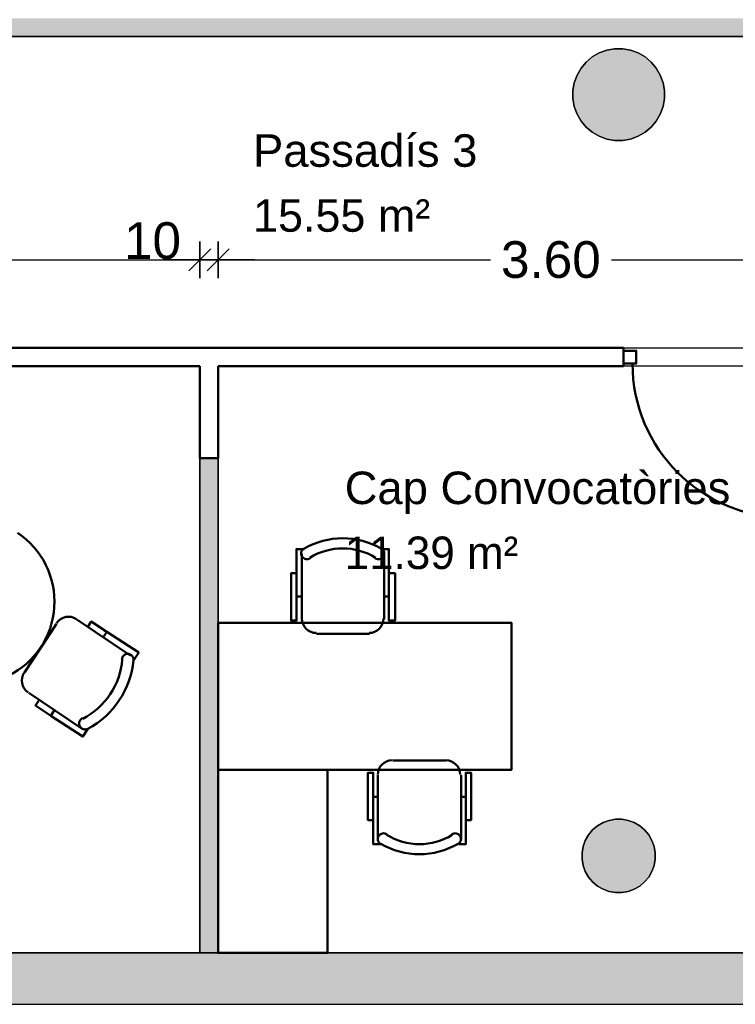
# Model space of a CAD drawing. Header units: metres. Extents: x -1 to 442, y -6 to 31.
# Tile 9 of 24: x 407.47 to 411.37, y 12.84 to 18.21. Entities that reach past the tile are written whole.
import ezdxf

# ---------------------------------------------------------------- set-up
doc = ezdxf.new("R2010")
doc.units = ezdxf.units.M
doc.header["$PDMODE"] = 65
doc.linetypes.add('CONTINUA', pattern=[0])
for name, color, linetype, lineweight in [('3D P2 MURS', 7, 'CONTINUA', 25), ('3D P2 MURS NOUS', 7, 'CONTINUA', 25), ('3D P2 PILAR', 7, 'CONTINUA', 25), ('P2 COTES', 7, 'CONTINUA', 25), ('P2 LOCAL', 7, 'CONTINUA', 25), ('P2 MOBLES 2D', 7, 'CONTINUA', 25)]:
    doc.layers.add(name, color=color, linetype=linetype, lineweight=lineweight)
doc.styles.add('ARIAL', font='arial.ttf')
doc.dimstyles.new('DIMSTYLE_5', dxfattribs={"dimtxt": 0.2, "dimasz": 0.2, "dimexe": 0, "dimexo": 1e-06, "dimgap": 0.1, "dimtad": 0, "dimrnd": 0.005, "dimzin": 4, "dimdsep": 46, "dimtxsty": 'ARIAL', "dimblk1": 'ALL_ML_STRICH', "dimblk2": 'ALL_ML_STRICH', "dimsah": 1, "dimcen": 0, "dimse1": 1, "dimse2": 1, "dimclrd": 2, "dimclre": 2, "dimclrt": 2, "dimadec": 0, "dimazin": 0, "dimtfac": 1, "dimtdec": 0, "dimtix": 1, "dimtmove": 2, "dimatfit": 3, "dimfxl": 0, "dimtzin": 0, "dimlwd": 0, "dimlwe": 35, "dimarcsym": 0})
doc.dimstyles.new('DIMSTYLE_7', dxfattribs={"dimtxt": 0.2, "dimasz": 0.2, "dimexe": 0, "dimexo": 1e-06, "dimgap": 0.1, "dimtad": 2, "dimdec": 0, "dimlfac": 100, "dimrnd": 0.5, "dimzin": 4, "dimdsep": 46, "dimtxsty": 'ARIAL', "dimblk1": 'ALL_ML_STRICH', "dimblk2": 'ALL_ML_STRICH', "dimsah": 1, "dimcen": 0, "dimse1": 1, "dimse2": 1, "dimclrd": 2, "dimclre": 2, "dimclrt": 2, "dimadec": 0, "dimazin": 0, "dimtfac": 1, "dimtdec": 0, "dimtix": 1, "dimtmove": 2, "dimatfit": 3, "dimfxl": 0, "dimtvp": 1.2, "dimtzin": 0, "dimlwd": 0, "dimlwe": 35, "dimarcsym": 0})

# ---------------------------------------------------------------- blocks, each defined once
blk = doc.blocks.new('_CLOSEDFILLED')
at = {"color": 0, "linetype": 'ByBlock', "lineweight": -2}
blk.add_solid([(-1, 0), (0, 0), (-1, 0)], dxfattribs=at)
blk = doc.blocks.new('OBJETO_COMPLEJO_40')
at = {"layer": 'P2 MOBLES 2D', "color": 202, "linetype": 'CONTINUA', "lineweight": 50, "transparency": 33554687}
for p, q in [((409.0065, 14.9409), (409.0065, 15.2965)), ((409.4552, 15.2965), (409.4552, 14.9409)), ((408.9769, 15.0636), (409.0065, 15.0636)), ((409.4806, 15.0636), (409.4552, 15.0636)), ((409.3748, 14.8604), (409.0869, 14.8604)), ((409.5018, 14.1704), (409.7939, 14.1704)), ((409.4213, 13.7387), (409.4213, 14.09)), ((409.8743, 14.09), (409.8743, 13.7387)), ((409.3959, 13.9715), (409.4213, 13.9715)), ((409.8997, 13.9715), (409.8743, 13.9715))]:
    blk.add_line(p, q, dxfattribs=at)
for points in [[(408.9769, 15.1906), (408.9472, 15.1906), (408.9472, 14.9324), (408.9769, 14.9324), (408.9769, 15.3219), (409.0192, 15.3219)], [(409.0511, 15.2719), (409.0455, 15.269), (409.0395, 15.2673), (409.0334, 15.2668), (409.0274, 15.2675), (409.0216, 15.2693), (409.0163, 15.2723), (409.0115, 15.2762), (409.0075, 15.2812), (409.0045, 15.2868), (409.0028, 15.2928), (409.0023, 15.2989), (409.0029, 15.3049), (409.0047, 15.3107), (409.0075, 15.3161), (409.0114, 15.3209), (409.0163, 15.325)], [(409.4411, 15.325), (409.4461, 15.3209), (409.45, 15.3161), (409.4528, 15.3107), (409.4546, 15.3049), (409.4552, 15.2989), (409.4547, 15.2928), (409.453, 15.2868), (409.45, 15.2812), (409.446, 15.2762), (409.4412, 15.2723), (409.4359, 15.2693), (409.4301, 15.2675), (409.4241, 15.2668), (409.418, 15.2673), (409.412, 15.269), (409.4063, 15.2719)], [(409.4806, 15.1906), (409.5145, 15.1906), (409.5145, 14.9324), (409.4806, 14.9324), (409.4806, 15.3219), (409.4425, 15.3219)], [(409.0848, 14.8647), (409.069, 14.8663), (409.0543, 14.8708), (409.041, 14.8781), (409.0294, 14.8876), (409.0199, 14.8992), (409.0126, 14.9125), (409.0081, 14.9272), (409.0065, 14.943)], [(409.451, 14.943), (409.4494, 14.9272), (409.4448, 14.9125), (409.4376, 14.8992), (409.428, 14.8876), (409.4165, 14.8781), (409.4031, 14.8708), (409.3884, 14.8663), (409.3727, 14.8647)], [(409.4207, 14.0925), (409.4223, 14.1083), (409.4268, 14.123), (409.434, 14.1363), (409.4436, 14.1479), (409.4552, 14.1574), (409.4685, 14.1647), (409.4832, 14.1692), (409.499, 14.1708)], [(409.7911, 14.1708), (409.8069, 14.1692), (409.8216, 14.1647), (409.8349, 14.1574), (409.8465, 14.1479), (409.856, 14.1363), (409.8632, 14.123), (409.8678, 14.1083), (409.8694, 14.0925)], [(409.3959, 13.8445), (409.3663, 13.8445), (409.3663, 14.1027), (409.3959, 14.1027), (409.3959, 13.7133), (409.4383, 13.7133)], [(409.8997, 13.8445), (409.9293, 13.8445), (409.9293, 14.1027), (409.8997, 14.1027), (409.8997, 13.7133), (409.8616, 13.7133)], [(409.4347, 13.7148), (409.4298, 13.7188), (409.4259, 13.7236), (409.4231, 13.729), (409.4213, 13.7348), (409.4207, 13.7409), (409.4212, 13.7469), (409.4229, 13.7529), (409.4259, 13.7585), (409.4299, 13.7635), (409.4347, 13.7675), (409.44, 13.7704), (409.4458, 13.7722), (409.4518, 13.7729), (409.4579, 13.7724), (409.4639, 13.7708), (409.4696, 13.7679)], [(409.8248, 13.7679), (409.8304, 13.7708), (409.8364, 13.7724), (409.8425, 13.7729), (409.8485, 13.7722), (409.8543, 13.7704), (409.8596, 13.7675), (409.8644, 13.7635), (409.8684, 13.7585), (409.8714, 13.7529), (409.8731, 13.7469), (409.8736, 13.7409), (409.873, 13.7348), (409.8712, 13.729), (409.8684, 13.7236), (409.8645, 13.7188), (409.8596, 13.7148)]]:
    blk.add_lwpolyline(points, dxfattribs=at)
for points in [[(408.5493, 14.1196), (410.1495, 14.1196), (410.1495, 14.9197), (408.5493, 14.9197), (408.5493, 14.1196)], [(409.1462, 13.1206), (408.5493, 13.1206), (408.5493, 14.1196), (409.1462, 14.1196), (409.1462, 13.1206)]]:
    blk.add_lwpolyline(points, close=True, dxfattribs=at)
for centre, radius, start, end in [((409.2287, 14.9645), 0.4167, 59.5541, 120.4263), ((409.2287, 14.9856), 0.3405, 58.2346, 121.7418), ((409.6472, 14.0541), 0.3405, 238.2349, 301.7418), ((409.6472, 14.0753), 0.4167, 239.5545, 300.4264)]:
    blk.add_arc(centre, radius, start, end, dxfattribs=at)
blk = doc.blocks.new('ALL_ML_STRICH')
at = {"color": 0, "linetype": 'ByBlock', "lineweight": -2}
for p, q in [((-0.3, -0.3), (0.3, 0.3)), ((0, -0.5), (0, 0.5)), ((-1, 0), (0.5, 0))]:
    blk.add_line(p, q, dxfattribs=at)
blk = doc.blocks.new('*D83')
at = {"layer": 'DEFPOINTS', "color": 2, "linetype": 'CONTINUA', "lineweight": 35, "transparency": 33554687}
for p in [(405.5993, 16.8992), (405.5993, 16.4786), (408.4493, 16.3786)]:
    blk.add_point(p, dxfattribs=at)
at = {"layer": 'P2 COTES', "color": 2, "linetype": 'CONTINUA', "lineweight": -2, "transparency": 33554687}
for p, q in [((405.5993, 16.8992), (406.708, 16.8992)), ((407.368, 16.8992), (408.4493, 16.8992))]:
    blk.add_line(p, q, dxfattribs=at)
at = {"layer": 'P2 COTES', "color": 2, "linetype": 'CONTINUA', "lineweight": 35, "transparency": 33554687, "xscale": 0.2, "yscale": 0.2, "zscale": 0.2, "rotation": 180}
blk.add_blockref('ALL_ML_STRICH', (405.5993, 16.8992), dxfattribs=at)
at = {"layer": 'P2 COTES', "color": 2, "linetype": 'CONTINUA', "lineweight": 35, "transparency": 33554687, "xscale": 0.2, "yscale": 0.2, "zscale": 0.2}
blk.add_blockref('ALL_ML_STRICH', (408.4493, 16.8992), dxfattribs=at)
at = {"layer": 'P2 COTES', "color": 2, "linetype": 'CONTINUA', "lineweight": 35, "transparency": 33554687, "insert": (407.038, 16.8992), "char_height": 0.2, "width": 0.8, "attachment_point": 5, "style": 'ARIAL'}
blk.add_mtext('\\A1;{\\A1;{2.85\\H0.132000;\\S^ ;}}', dxfattribs=at)
blk = doc.blocks.new('*D84')
at = {"layer": 'DEFPOINTS', "color": 2, "linetype": 'CONTINUA', "lineweight": 35, "transparency": 33554687}
for p in [(408.4493, 16.8992), (408.4493, 16.3786), (408.5493, 16.3786)]:
    blk.add_point(p, dxfattribs=at)
at = {"layer": 'P2 COTES', "color": 2, "linetype": 'CONTINUA', "lineweight": -2, "transparency": 33554687}
blk.add_line((408.4493, 16.8992), (408.5493, 16.8992), dxfattribs=at)
at = {"layer": 'P2 COTES', "color": 2, "linetype": 'CONTINUA', "lineweight": 35, "transparency": 33554687, "xscale": 0.2, "yscale": 0.2, "zscale": 0.2, "rotation": 180}
blk.add_blockref('ALL_ML_STRICH', (408.4493, 16.8992), dxfattribs=at)
at = {"layer": 'P2 COTES', "color": 2, "linetype": 'CONTINUA', "lineweight": 35, "transparency": 33554687, "xscale": 0.2, "yscale": 0.2, "zscale": 0.2}
blk.add_blockref('ALL_ML_STRICH', (408.5493, 16.8992), dxfattribs=at)
at = {"layer": 'P2 COTES', "color": 2, "linetype": 'CONTINUA', "lineweight": 35, "transparency": 33554687, "insert": (408.1919, 17.0026), "char_height": 0.2, "width": 0.4, "attachment_point": 5, "style": 'ARIAL'}
blk.add_mtext('\\A1;{10}', dxfattribs=at)
blk = doc.blocks.new('*D85')
at = {"layer": 'DEFPOINTS', "color": 2, "linetype": 'CONTINUA', "lineweight": 35, "transparency": 33554687}
for p in [(408.5493, 16.8992), (408.5493, 16.3786), (412.1493, 16.3786)]:
    blk.add_point(p, dxfattribs=at)
at = {"layer": 'P2 COTES', "color": 2, "linetype": 'CONTINUA', "lineweight": -2, "transparency": 33554687}
for p, q in [((408.5493, 16.8992), (410.0341, 16.8992)), ((410.6941, 16.8992), (412.1493, 16.8992))]:
    blk.add_line(p, q, dxfattribs=at)
at = {"layer": 'P2 COTES', "color": 2, "linetype": 'CONTINUA', "lineweight": 35, "transparency": 33554687, "xscale": 0.2, "yscale": 0.2, "zscale": 0.2, "rotation": 180}
blk.add_blockref('ALL_ML_STRICH', (408.5493, 16.8992), dxfattribs=at)
at = {"layer": 'P2 COTES', "color": 2, "linetype": 'CONTINUA', "lineweight": 35, "transparency": 33554687, "xscale": 0.2, "yscale": 0.2, "zscale": 0.2}
blk.add_blockref('ALL_ML_STRICH', (412.1493, 16.8992), dxfattribs=at)
at = {"layer": 'P2 COTES', "color": 2, "linetype": 'CONTINUA', "lineweight": 35, "transparency": 33554687, "insert": (410.3641, 16.8992), "char_height": 0.2, "width": 0.8, "attachment_point": 5, "style": 'ARIAL'}
blk.add_mtext('\\A1;{\\A1;{3.60\\H0.132000;\\S^ ;}}', dxfattribs=at)
blk = doc.blocks.new('*D104')
at = {"layer": 'DEFPOINTS', "color": 2, "linetype": 'CONTINUA', "lineweight": 35, "transparency": 33554687}
for p in [(411.8779, 16.3186), (408.0029, 13.1206), (411.6273, 13.1206)]:
    blk.add_point(p, dxfattribs=at)
at = {"layer": 'P2 COTES', "color": 2, "linetype": 'CONTINUA', "lineweight": -2, "transparency": 33554687}
for p, q in [((411.6273, 15.0644), (411.6273, 16.3186)), ((411.6273, 13.1206), (411.6273, 14.4044))]:
    blk.add_line(p, q, dxfattribs=at)
at = {"layer": 'P2 COTES', "color": 2, "linetype": 'CONTINUA', "lineweight": 35, "transparency": 33554687, "xscale": 0.2, "yscale": 0.2, "zscale": 0.2}
for p, rotation in [((411.6273, 16.3186), 90), ((411.6273, 13.1206), 270)]:
    blk.add_blockref('ALL_ML_STRICH', p, dxfattribs=dict(at, rotation=rotation))
at = {"layer": 'P2 COTES', "color": 2, "linetype": 'CONTINUA', "lineweight": 35, "transparency": 33554687, "insert": (411.6273, 14.7344), "char_height": 0.2, "width": 0.8, "attachment_point": 5, "rotation": 90, "style": 'ARIAL'}
blk.add_mtext('\\A1;{\\A1;{3.20\\H0.132000;\\S^ ;}}', dxfattribs=at)
blk = doc.blocks.new('*D106')
at = {"layer": 'DEFPOINTS', "color": 2, "linetype": 'CONTINUA', "lineweight": 35, "transparency": 33554687}
for p in [(407.9194, 18.1155), (411.6273, 16.4186), (411.8677, 16.4186)]:
    blk.add_point(p, dxfattribs=at)
at = {"layer": 'P2 COTES', "color": 2, "linetype": 'CONTINUA', "lineweight": -2, "transparency": 33554687}
for p, q in [((411.6273, 17.6118), (411.6273, 18.1155)), ((411.6273, 16.4186), (411.6273, 16.9518))]:
    blk.add_line(p, q, dxfattribs=at)
at = {"layer": 'P2 COTES', "color": 2, "linetype": 'CONTINUA', "lineweight": 35, "transparency": 33554687, "xscale": 0.2, "yscale": 0.2, "zscale": 0.2}
for p, rotation in [((411.6273, 18.1155), 90), ((411.6273, 16.4186), 270)]:
    blk.add_blockref('ALL_ML_STRICH', p, dxfattribs=dict(at, rotation=rotation))
at = {"layer": 'P2 COTES', "color": 2, "linetype": 'CONTINUA', "lineweight": 35, "transparency": 33554687, "insert": (411.6273, 17.2818), "char_height": 0.2, "width": 0.8, "attachment_point": 5, "rotation": 90, "style": 'ARIAL'}
blk.add_mtext('\\A1;{\\A1;{1.70\\H0.132000;\\S^ ;}}', dxfattribs=at)

msp = doc.modelspace()

# ---------------------------------------------------------------- hatches: boundary and pattern name
at = {"layer": '3D P2 MURS', "linetype": 'CONTINUA', "lineweight": 18, "true_color": 0xa0a0a0, "transparency": 33554687}
msp.add_hatch(color=253, dxfattribs=at).paths.add_polyline_path([(398.2417, 12.8406), (423.6575, 12.8406), (423.7155, 13.1206), (398.2971, 13.1206)])
at = {"layer": '3D P2 MURS NOUS', "linetype": 'CONTINUA', "lineweight": 18, "true_color": 0x006e00, "transparency": 33554687}
for points in [[(405.3214, 18.1155), (413.5971, 18.1155), (413.5971, 18.2155), (405.3214, 18.2155)], [(408.5493, 13.1206), (408.5493, 15.8186), (408.4493, 15.8186), (408.4493, 13.1206)]]:
    msp.add_hatch(color=96, dxfattribs=at).paths.add_polyline_path(points)
at = {"layer": '3D P2 PILAR', "linetype": 'CONTINUA', "lineweight": 18, "transparency": 33554687}
for points in [[(410.7556, 18.0491), (410.7119, 18.0491), (410.6689, 18.0416), (410.6278, 18.0266), (410.59, 18.0048), (410.5565, 17.9767), (410.5284, 17.9432), (410.5066, 17.9054), (410.4916, 17.8643), (410.484, 17.8213), (410.484, 17.7776), (410.4916, 17.7346), (410.5066, 17.6935), (410.5284, 17.6557), (410.5565, 17.6222), (410.59, 17.5942), (410.6278, 17.5723), (410.6689, 17.5574), (410.7119, 17.5498), (410.7556, 17.5498), (410.7986, 17.5574), (410.8396, 17.5723), (410.8775, 17.5942), (410.911, 17.6222), (410.939, 17.6557), (410.9609, 17.6935), (410.9758, 17.7346), (410.9834, 17.7776), (410.9834, 17.8213), (410.9758, 17.8643), (410.9609, 17.9054), (410.939, 17.9432), (410.911, 17.9767), (410.8775, 18.0048), (410.8396, 18.0266), (410.7986, 18.0416)], [(410.7512, 13.8492), (410.7163, 13.8492), (410.6818, 13.8431), (410.649, 13.8312), (410.6187, 13.8137), (410.5919, 13.7912), (410.5695, 13.7645), (410.552, 13.7342), (410.54, 13.7014), (410.534, 13.6669), (410.534, 13.632), (410.54, 13.5976), (410.552, 13.5647), (410.5695, 13.5345), (410.5919, 13.5077), (410.6187, 13.4852), (410.649, 13.4677), (410.6818, 13.4558), (410.7163, 13.4497), (410.7512, 13.4497), (410.7856, 13.4558), (410.8185, 13.4677), (410.8487, 13.4852), (410.8755, 13.5077), (410.898, 13.5345), (410.9154, 13.5647), (410.9274, 13.5976), (410.9335, 13.632), (410.9335, 13.6669), (410.9274, 13.7014), (410.9154, 13.7342), (410.898, 13.7645), (410.8755, 13.7912), (410.8487, 13.8137), (410.8185, 13.8312), (410.7856, 13.8431)]]:
    msp.add_hatch(color=9, dxfattribs=at).paths.add_polyline_path(points)

# ---------------------------------------------------------------- linework, layer by layer
at = {"layer": '3D P2 MURS', "color": 7, "linetype": 'CONTINUA', "lineweight": 25, "transparency": 33554687}
for p, q in [((423.7155, 13.1206), (398.2971, 13.1206)), ((398.2417, 12.8406), (423.6575, 12.8406))]:
    msp.add_line(p, q, dxfattribs=at)
at = {"layer": '3D P2 MURS NOUS', "color": 7, "linetype": 'CONTINUA', "lineweight": 25, "transparency": 33554687}
for p, q in [((405.3214, 18.1155), (413.5971, 18.1155)), ((408.5493, 15.8186), (408.4493, 15.8186)), ((408.4493, 15.8186), (408.4493, 13.1206)), ((408.5493, 13.1206), (408.5493, 15.8186)), ((408.4493, 13.1206), (408.5493, 13.1206))]:
    msp.add_line(p, q, dxfattribs=at)
at = {"layer": '3D P2 MURS NOUS', "color": 4, "linetype": 'CONTINUA', "lineweight": 50, "transparency": 33554687}
for p, q in [((410.7593, 16.4186), (406.5893, 16.4186)), ((410.7593, 16.4186), (410.7593, 16.3186)), ((406.5893, 16.3186), (408.4493, 16.3186)), ((408.4493, 16.3186), (408.4493, 15.8186)), ((408.5493, 15.8186), (408.5493, 16.3186)), ((408.5493, 16.3186), (410.7593, 16.3186)), ((408.4493, 15.8186), (408.5493, 15.8186))]:
    msp.add_line(p, q, dxfattribs=at)
msp.add_lwpolyline([(410.7593, 16.4036), (410.8293, 16.4036), (410.8293, 16.3336), (410.7593, 16.3336), (410.7593, 16.4036)], close=True, dxfattribs=at)
msp.add_arc((411.6493, 16.3336), 0.84, 180, 270, dxfattribs=at)
at = {"layer": '3D P2 PILAR', "color": 7, "linetype": 'CONTINUA', "lineweight": 25, "transparency": 33554687}
for p, q in [((410.6689, 18.0416), (410.6278, 18.0266)), ((410.7119, 18.0491), (410.6689, 18.0416)), ((410.7556, 18.0491), (410.7119, 18.0491)), ((410.7986, 18.0416), (410.7556, 18.0491)), ((410.8396, 18.0266), (410.7986, 18.0416)), ((410.59, 18.0048), (410.5565, 17.9767)), ((410.6278, 18.0266), (410.59, 18.0048)), ((410.8775, 18.0048), (410.8396, 18.0266)), ((410.911, 17.9767), (410.8775, 18.0048)), ((410.5284, 17.9432), (410.5066, 17.9054)), ((410.5565, 17.9767), (410.5284, 17.9432)), ((410.939, 17.9432), (410.911, 17.9767)), ((410.9609, 17.9054), (410.939, 17.9432)), ((410.5066, 17.9054), (410.4916, 17.8643)), ((410.9758, 17.8643), (410.9609, 17.9054)), ((410.4916, 17.8643), (410.484, 17.8213)), ((410.484, 17.8213), (410.484, 17.7776)), ((410.9834, 17.8213), (410.9758, 17.8643)), ((410.9834, 17.7776), (410.9834, 17.8213)), ((410.484, 17.7776), (410.4916, 17.7346)), ((410.9758, 17.7346), (410.9834, 17.7776)), ((410.4916, 17.7346), (410.5066, 17.6935)), ((410.9609, 17.6935), (410.9758, 17.7346)), ((410.5066, 17.6935), (410.5284, 17.6557)), ((410.939, 17.6557), (410.9609, 17.6935)), ((410.5284, 17.6557), (410.5565, 17.6222)), ((410.5565, 17.6222), (410.59, 17.5942)), ((410.8775, 17.5942), (410.911, 17.6222)), ((410.911, 17.6222), (410.939, 17.6557)), ((410.59, 17.5942), (410.6278, 17.5723)), ((410.6278, 17.5723), (410.6689, 17.5574)), ((410.6689, 17.5574), (410.7119, 17.5498)), ((410.7556, 17.5498), (410.7986, 17.5574)), ((410.7986, 17.5574), (410.8396, 17.5723)), ((410.8396, 17.5723), (410.8775, 17.5942)), ((410.7119, 17.5498), (410.7556, 17.5498)), ((410.7163, 13.8492), (410.6818, 13.8431)), ((410.7512, 13.8492), (410.7163, 13.8492)), ((410.7856, 13.8431), (410.7512, 13.8492)), ((410.6187, 13.8137), (410.5919, 13.7912)), ((410.649, 13.8312), (410.6187, 13.8137)), ((410.6818, 13.8431), (410.649, 13.8312)), ((410.8185, 13.8312), (410.7856, 13.8431)), ((410.8487, 13.8137), (410.8185, 13.8312)), ((410.8755, 13.7912), (410.8487, 13.8137)), ((410.5695, 13.7645), (410.552, 13.7342)), ((410.5919, 13.7912), (410.5695, 13.7645)), ((410.898, 13.7645), (410.8755, 13.7912)), ((410.9154, 13.7342), (410.898, 13.7645)), ((410.54, 13.7014), (410.534, 13.6669)), ((410.552, 13.7342), (410.54, 13.7014)), ((410.9274, 13.7014), (410.9154, 13.7342)), ((410.9335, 13.6669), (410.9274, 13.7014)), ((410.534, 13.6669), (410.534, 13.632)), ((410.9335, 13.632), (410.9335, 13.6669)), ((410.534, 13.632), (410.54, 13.5976)), ((410.54, 13.5976), (410.552, 13.5647)), ((410.9154, 13.5647), (410.9274, 13.5976)), ((410.9274, 13.5976), (410.9335, 13.632)), ((410.552, 13.5647), (410.5695, 13.5345)), ((410.5695, 13.5345), (410.5919, 13.5077)), ((410.8755, 13.5077), (410.898, 13.5345)), ((410.898, 13.5345), (410.9154, 13.5647)), ((410.5919, 13.5077), (410.6187, 13.4852)), ((410.6187, 13.4852), (410.649, 13.4677)), ((410.8185, 13.4677), (410.8487, 13.4852)), ((410.8487, 13.4852), (410.8755, 13.5077)), ((410.649, 13.4677), (410.6818, 13.4558)), ((410.6818, 13.4558), (410.7163, 13.4497)), ((410.7163, 13.4497), (410.7512, 13.4497)), ((410.7512, 13.4497), (410.7856, 13.4558)), ((410.7856, 13.4558), (410.8185, 13.4677))]:
    msp.add_line(p, q, dxfattribs=at)
at = {"layer": 'P2 LOCAL', "color": 7, "linetype": 'CONTINUA', "lineweight": 25, "transparency": 33554687}
for p, q in [((414.8971, 18.1155), (405.4993, 18.1155)), ((410.6278, 18.0266), (410.6689, 18.0416)), ((410.6689, 18.0416), (410.7119, 18.0491)), ((410.7119, 18.0491), (410.7556, 18.0491)), ((410.7556, 18.0491), (410.7986, 18.0416)), ((410.7986, 18.0416), (410.8396, 18.0266)), ((410.5565, 17.9767), (410.59, 18.0048)), ((410.59, 18.0048), (410.6278, 18.0266)), ((410.8396, 18.0266), (410.8775, 18.0048)), ((410.8775, 18.0048), (410.911, 17.9767)), ((410.5066, 17.9054), (410.5284, 17.9432)), ((410.5284, 17.9432), (410.5565, 17.9767)), ((410.911, 17.9767), (410.939, 17.9432)), ((410.939, 17.9432), (410.9609, 17.9054)), ((410.4916, 17.8643), (410.5066, 17.9054)), ((410.9609, 17.9054), (410.9758, 17.8643)), ((410.484, 17.8213), (410.4916, 17.8643)), ((410.484, 17.7776), (410.484, 17.8213)), ((410.9758, 17.8643), (410.9834, 17.8213)), ((410.9834, 17.8213), (410.9834, 17.7776)), ((410.4916, 17.7346), (410.484, 17.7776)), ((410.9834, 17.7776), (410.9758, 17.7346)), ((410.5066, 17.6935), (410.4916, 17.7346)), ((410.9758, 17.7346), (410.9609, 17.6935)), ((410.5284, 17.6557), (410.5066, 17.6935)), ((410.9609, 17.6935), (410.939, 17.6557)), ((410.5565, 17.6222), (410.5284, 17.6557)), ((410.59, 17.5942), (410.5565, 17.6222)), ((410.911, 17.6222), (410.8775, 17.5942)), ((410.939, 17.6557), (410.911, 17.6222)), ((410.6278, 17.5723), (410.59, 17.5942)), ((410.6689, 17.5574), (410.6278, 17.5723)), ((410.7119, 17.5498), (410.6689, 17.5574)), ((410.7986, 17.5574), (410.7556, 17.5498)), ((410.8396, 17.5723), (410.7986, 17.5574)), ((410.8775, 17.5942), (410.8396, 17.5723)), ((410.7556, 17.5498), (410.7119, 17.5498)), ((405.4993, 16.4186), (414.8971, 16.4186)), ((408.4493, 16.3186), (405.5993, 16.3186)), ((408.4493, 13.1206), (408.4493, 16.3186)), ((412.1493, 16.3186), (408.5493, 16.3186)), ((408.5493, 16.3186), (408.5493, 13.1206)), ((410.6818, 13.8431), (410.7163, 13.8492)), ((410.7163, 13.8492), (410.7512, 13.8492)), ((410.7512, 13.8492), (410.7856, 13.8431)), ((410.5919, 13.7912), (410.6187, 13.8137)), ((410.6187, 13.8137), (410.649, 13.8312)), ((410.649, 13.8312), (410.6818, 13.8431)), ((410.7856, 13.8431), (410.8185, 13.8312)), ((410.8185, 13.8312), (410.8487, 13.8137)), ((410.8487, 13.8137), (410.8755, 13.7912)), ((410.552, 13.7342), (410.5695, 13.7645)), ((410.5695, 13.7645), (410.5919, 13.7912)), ((410.8755, 13.7912), (410.898, 13.7645)), ((410.898, 13.7645), (410.9154, 13.7342)), ((410.534, 13.6669), (410.54, 13.7014)), ((410.54, 13.7014), (410.552, 13.7342)), ((410.9154, 13.7342), (410.9274, 13.7014)), ((410.9274, 13.7014), (410.9335, 13.6669)), ((410.534, 13.632), (410.534, 13.6669)), ((410.9335, 13.6669), (410.9335, 13.632)), ((410.54, 13.5976), (410.534, 13.632)), ((410.552, 13.5647), (410.54, 13.5976)), ((410.9274, 13.5976), (410.9154, 13.5647)), ((410.9335, 13.632), (410.9274, 13.5976)), ((410.5695, 13.5345), (410.552, 13.5647)), ((410.5919, 13.5077), (410.5695, 13.5345)), ((410.898, 13.5345), (410.8755, 13.5077)), ((410.9154, 13.5647), (410.898, 13.5345)), ((410.6187, 13.4852), (410.5919, 13.5077)), ((410.649, 13.4677), (410.6187, 13.4852)), ((410.8487, 13.4852), (410.8185, 13.4677)), ((410.8755, 13.5077), (410.8487, 13.4852)), ((410.6818, 13.4558), (410.649, 13.4677)), ((410.7163, 13.4497), (410.6818, 13.4558)), ((410.7512, 13.4497), (410.7163, 13.4497)), ((410.7856, 13.4558), (410.7512, 13.4497)), ((410.8185, 13.4677), (410.7856, 13.4558)), ((407.3616, 13.1206), (408.4493, 13.1206)), ((408.5493, 13.1206), (412.1493, 13.1206))]:
    msp.add_line(p, q, dxfattribs=at)
at = {"layer": 'P2 MOBLES 2D', "color": 202, "linetype": 'CONTINUA', "lineweight": 50, "transparency": 33554687}
for p, q in [((407.7794, 14.9382), (408.0745, 14.7398)), ((407.8558, 14.9235), (407.8419, 14.9023)), ((407.494, 14.6494), (407.668, 14.915)), ((407.9431, 14.8714), (407.9246, 14.8431)), ((407.8088, 14.342), (407.5172, 14.5381)), ((407.638, 14.4134), (407.6565, 14.4417))]:
    msp.add_line(p, q, dxfattribs=at)
for points in [[(407.6688, 14.9187), (407.6788, 14.9309), (407.6908, 14.9406), (407.7042, 14.9477), (407.7185, 14.9521), (407.7335, 14.9536), (407.7486, 14.9523), (407.7633, 14.9479), (407.7774, 14.9405)], [(408.0888, 14.7152), (408.1166, 14.7577), (407.9431, 14.8714), (407.8581, 14.9271), (407.8396, 14.8988)], [(408.0252, 14.7199), (408.0256, 14.7242), (408.0265, 14.7283), (408.0279, 14.7323), (408.0299, 14.736), (408.0323, 14.7394), (408.0352, 14.7425), (408.0385, 14.7452), (408.0422, 14.7475), (408.0461, 14.7492), (408.0502, 14.7504), (408.0543, 14.751), (408.0585, 14.7511), (408.0627, 14.7506), (408.0668, 14.7496), (408.0707, 14.748), (408.0745, 14.7458), (408.0779, 14.7432), (408.0809, 14.7402), (408.0834, 14.7369), (408.0855, 14.7332), (408.0871, 14.7293), (408.0881, 14.7252), (408.0887, 14.721), (408.0886, 14.7167)], [(407.5143, 14.541), (407.502, 14.551), (407.4923, 14.563), (407.4852, 14.5764), (407.4809, 14.5907), (407.4793, 14.6057), (407.4807, 14.6208), (407.485, 14.6355), (407.4924, 14.6496)], [(407.8393, 14.3422), (407.8115, 14.2997), (407.638, 14.4134), (407.553, 14.4691), (407.5716, 14.4974)], [(407.8384, 14.343), (407.8344, 14.3412), (407.8304, 14.3401), (407.8262, 14.3395), (407.822, 14.3394), (407.8178, 14.3399), (407.8137, 14.341), (407.8098, 14.3426), (407.8061, 14.3447), (407.8027, 14.3474), (407.7997, 14.3504), (407.7971, 14.3537), (407.7951, 14.3574), (407.7935, 14.3613), (407.7925, 14.3654), (407.792, 14.3696), (407.7921, 14.3739), (407.7928, 14.3782), (407.794, 14.3822), (407.7957, 14.3861), (407.7979, 14.3896), (407.8006, 14.3929), (407.8037, 14.3958), (407.8071, 14.3982), (407.8109, 14.4002)]]:
    msp.add_lwpolyline(points, dxfattribs=at)
for centre, radius, start, end in [((407.2072, 15.0354), 0.45, 235.9487, 56.4593), ((407.6319, 14.7499), 0.3956, 296.9715, 355.7718), ((407.6142, 14.7615), 0.476, 298.2508, 354.4957)]:
    msp.add_arc(centre, radius, start, end, dxfattribs=at)

# ---------------------------------------------------------------- block references
at = {"layer": '3D P2 PILAR', "color": 7, "linetype": 'CONTINUA', "lineweight": 25, "transparency": 33554687, "xscale": 0.0002666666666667, "yscale": 0.0002666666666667, "zscale": 0.0002666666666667}
for p in [(410.7337, 17.7995), (410.7337, 13.6495)]:
    msp.add_blockref('_CLOSEDFILLED', p, dxfattribs=at)
at = {"layer": 'P2 MOBLES 2D', "color": 202, "linetype": 'CONTINUA', "lineweight": 50, "transparency": 33554687}
msp.add_blockref('OBJETO_COMPLEJO_40', (0, 0), dxfattribs=at)

# ---------------------------------------------------------------- texts
at = {"layer": 'P2 LOCAL', "color": 7, "linetype": 'CONTINUA', "lineweight": 25, "transparency": 33554687, "char_height": 0.177, "attachment_point": 1, "style": 'ARIAL'}
for s, insert, width in [('\\W1.00;Passadís 3', (408.7402, 17.5832), 1.315789), ('\\W0.99;15.55 m²', (408.7402, 17.2291), 1.066778), ('\\W1.00;Cap Convocatòries', (409.2399, 15.7444), 2.204054), ('\\W0.97;11.39 m²', (409.2399, 15.3904), 1.065603)]:
    msp.add_mtext(s, dxfattribs=dict(at, insert=insert, width=width))

# ---------------------------------------------------------------- dimensions: what is measured, and where the dimension line sits
at = {"layer": 'P2 COTES', "color": 2, "linetype": 'CONTINUA', "lineweight": 35, "transparency": 33554687}
for base, p1, p2, picture, middle in [((411.6273, 18.1155), (411.8677, 16.4186), (407.9194, 18.1155), '*D106', (411.6273, 17.2818)), ((411.6273, 16.3186), (408.0029, 13.1206), (411.8779, 16.3186), '*D104', (411.6273, 14.7344))]:
    dim = msp.add_linear_dim(base=base, p1=p1, p2=p2, angle=90, dimstyle='DIMSTYLE_5', override={"dimpost": '<>', "dimclrd": 2, "dimclre": 2, "dimclrt": 2, "dimlwd": 0, "dimlwe": 35}, dxfattribs=at)
    dim.commit()
    dim.dimension.update_dxf_attribs({"geometry": picture, "text_midpoint": middle, "dimtype": 160})
for base, p1, p2, dimstyle, picture, middle in [((408.5493, 16.8992), (408.4493, 16.3786), (408.5493, 16.3786), 'DIMSTYLE_7', '*D84', (408.1919, 17.0026)), ((408.4493, 16.8992), (405.5993, 16.4786), (408.4493, 16.3786), 'DIMSTYLE_5', '*D83', (407.038, 16.8992)), ((412.1493, 16.8992), (408.5493, 16.3786), (412.1493, 16.3786), 'DIMSTYLE_5', '*D85', (410.3641, 16.8992))]:
    dim = msp.add_linear_dim(base=base, p1=p1, p2=p2, dimstyle=dimstyle, override={"dimpost": '<>', "dimclrd": 2, "dimclre": 2, "dimclrt": 2, "dimlwd": 0, "dimlwe": 35}, dxfattribs=at)
    dim.commit()
    dim.dimension.update_dxf_attribs({"geometry": picture, "text_midpoint": middle, "dimtype": 160})

doc.saveas('drawing.dxf')
